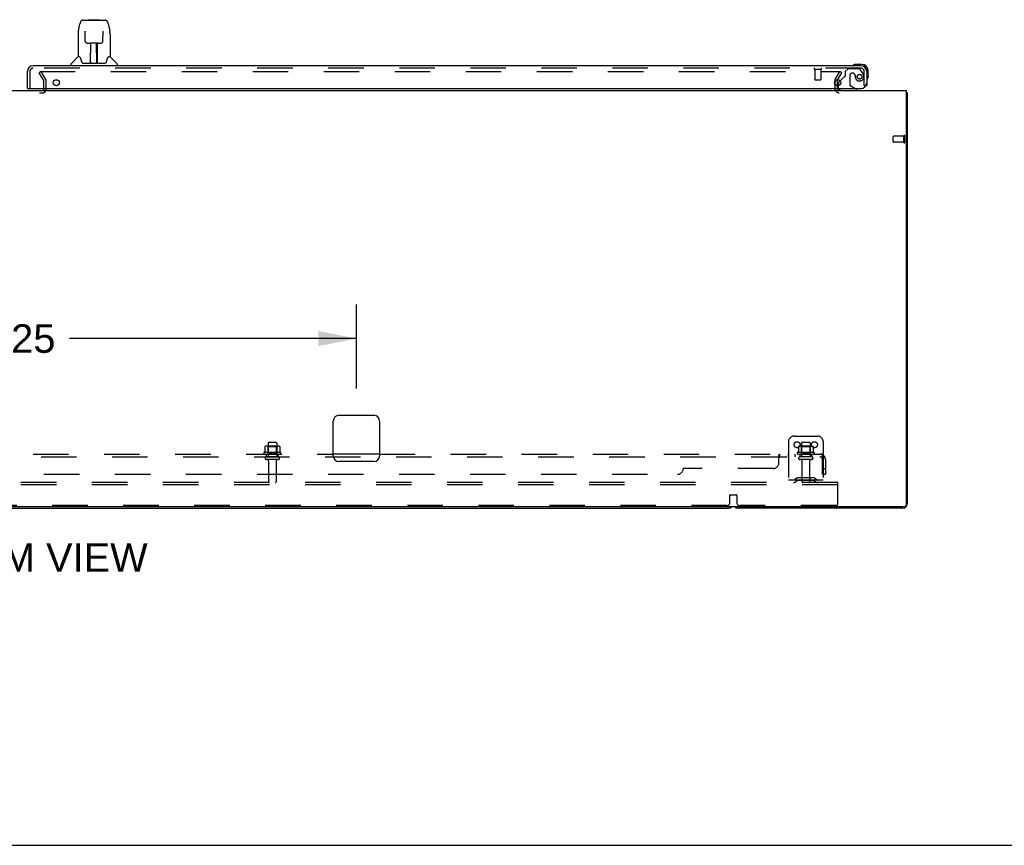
# Model space of a CAD drawing. Header units: inches. Extents: x 0 to 278, y 0 to 180.
# Tile 4 of 76: x 97 to 139, y 0 to 36. Entities that reach past the tile are written whole.
import ezdxf

# ---------------------------------------------------------------- set-up
doc = ezdxf.new("R2010")
doc.units = ezdxf.units.IN
doc.header["$LTSCALE"] = 15.310625
doc.header["$MEASUREMENT"] = 0
doc.linetypes.add('HIDDEN', pattern=[0.2, 0.1, -0.1])
doc.layers.get('0').update_dxf_attribs({"linetype": 'CONTINUOUS'})
for name, color, linetype in [('DEFAULT_2', 8, 'HIDDEN'), ('DIMENSIONS', 7, 'CONTINUOUS'), ('RIGHTHAND_DOOR_ASSEMBLY', 7, 'CONTINUOUS'), ('SUBPANEL', 7, 'CONTINUOUS')]:
    doc.layers.add(name, color=color, linetype=linetype)
doc.styles.get("Standard").update_dxf_attribs({"font": 'arial.ttf'})
doc.dimstyles.new('DIMSTYLE_1', dxfattribs={"dimtxt": 1.228125, "dimasz": 1.6375, "dimexe": 0.09, "dimexo": 0.07, "dimgap": 0.0375, "dimtad": 0, "dimtih": 1, "dimtoh": 1, "dimzin": 4, "dimdsep": 46, "dimtxsty": 'Standard', "dimblk": '_FILLED', "dimblk1": '_FILLED', "dimblk2": '_FILLED', "dimcen": 0.09, "dimadec": 3, "dimazin": 1, "dimtfac": 1, "dimtdec": 3, "dimtofl": 0, "dimtmove": 0, "dimatfit": 3, "dimldrblk": '_FILLED', "dimfxl": 0, "dimtolj": 1, "dimtzin": 4, "dimarcsym": 0})

# ---------------------------------------------------------------- blocks, each defined once
blk = doc.blocks.new('_FILLED')
at = {"color": 0, "linetype": 'ByBlock'}
blk.add_solid([(0, 0), (-1, 0.2), (-1, -0.2)], dxfattribs=at)
blk = doc.blocks.new('*D24')
at = {"layer": 'DIMENSIONS', "color": 2, "linetype": 'Continuous'}
for p, q in [((81.003, 19.68), (81.003, 23.312)), ((111.253, 19.68), (111.253, 23.312)), ((81.003, 21.838), (93.368, 21.838)), ((111.253, 21.838), (98.888, 21.838))]:
    blk.add_line(p, q, dxfattribs=at)
at = {"layer": 'DIMENSIONS', "color": 2, "linetype": 'Continuous', "xscale": 1.6375, "yscale": 1.6375, "zscale": 1.6375, "rotation": 180}
blk.add_blockref('_FILLED', (81.003, 21.838), dxfattribs=at)
at = {"layer": 'DIMENSIONS', "color": 2, "linetype": 'Continuous', "xscale": 1.6375, "yscale": 1.6375, "zscale": 1.6375}
blk.add_blockref('_FILLED', (111.253, 21.838), dxfattribs=at)
at = {"layer": 'DIMENSIONS', "color": 2, "linetype": 'Continuous', "insert": (96.128, 22.453), "char_height": 1.2281, "width": 4.29159, "attachment_point": 2, "line_spacing_factor": 0.9}
blk.add_mtext('30.25', dxfattribs=at)

msp = doc.modelspace()

# ---------------------------------------------------------------- linework, layer by layer
at = {"color": 3, "linetype": 'Continuous'}
for p, q in [((131.982, 32.938), (131.982, 32.732)), ((57.305, 32.534), (134.951, 32.534)), ((134.951, 32.534), (134.951, 14.646)), ((135.003, 32.43), (135.003, 14.723)), ((110.253, 16.784), (110.253, 18.284)), ((110.503, 18.534), (112.003, 18.534)), ((112.253, 18.284), (112.253, 16.784)), ((112.003, 16.534), (110.503, 16.534)), ((134.891, 14.586), (57.365, 14.586)), ((134.814, 14.534), (127.692, 14.534))]:
    msp.add_line(p, q, dxfattribs=at)
at = {"color": 7, "linetype": 'Continuous'}
for p, q in [((134.963, 32.462), (134.951, 32.453)), ((134.951, 32.43), (135.003, 32.43)), ((96.317, 14.534), (127.314, 14.534)), ((0, 0), (278.375, 0))]:
    msp.add_line(p, q, dxfattribs=at)
at = {"color": 3, "linetype": 'Continuous'}
for points in [[(134.963, 32.462), (134.964, 32.46), (134.966, 32.458), (134.969, 32.456), (134.971, 32.455), (134.974, 32.453), (134.977, 32.451), (134.98, 32.45)], [(134.98, 32.45), (134.986, 32.447), (134.989, 32.445), (134.991, 32.444), (134.994, 32.443), (134.996, 32.441), (134.998, 32.439), (135, 32.438), (135.001, 32.436), (135.002, 32.434), (135.003, 32.433), (135.003, 32.431), (135.003, 32.43)]]:
    msp.add_lwpolyline(points, dxfattribs=at)
for centre, radius, start, end in [((132.067, 32.619), 0.085, 184.0489, 270), ((134.814, 32.345), 0.189, 38.2806, 43.5127), ((110.503, 18.284), 0.25, 90, 180), ((112.003, 18.284), 0.25, 0, 90), ((110.503, 16.784), 0.25, 180, 270), ((112.003, 16.784), 0.25, 270, 360), ((127.692, 14.723), 0.189, 226.487, 270), ((134.814, 14.723), 0.189, 270, 360), ((134.891, 14.646), 0.06, 270, 360)]:
    msp.add_arc(centre, radius, start, end, dxfattribs=at)
at = {"color": 7, "linetype": 'Continuous'}
msp.add_arc((127.314, 14.723), 0.189, 270, 313.4203, dxfattribs=at)
at = {"layer": 'DEFAULT_2', "color": 8, "linetype": 'HIDDEN'}
for p, q in [((97.664, 33.347), (97.574, 33.295)), ((97.77, 32.955), (97.574, 33.295)), ((97.597, 33.347), (132.047, 33.347)), ((97.86, 33.007), (97.664, 33.347)), ((131.896, 33.007), (132.093, 33.347)), ((131.987, 32.955), (132.183, 33.295)), ((132.183, 33.295), (132.093, 33.347)), ((97.774, 32.586), (97.774, 32.938)), ((97.878, 32.584), (97.878, 32.938)), ((131.878, 32.938), (131.878, 32.619)), ((131.982, 32.732), (131.982, 32.619)), ((94.532, 32.43), (97.724, 32.43)), ((134.856, 30.288), (134.856, 30.572)), ((134.899, 30.288), (134.899, 30.572)), ((134.399, 30.316), (134.399, 30.544)), ((134.856, 30.554), (134.409, 30.554)), ((134.856, 30.306), (134.409, 30.306)), ((130.128, 17.638), (131.128, 17.638)), ((107.309, 17.178), (107.309, 16.96)), ((107.884, 17.199), (107.373, 17.199)), ((107.445, 17.179), (107.425, 17.199)), ((107.441, 17.333), (107.441, 16.738)), ((107.812, 17.179), (107.445, 17.179)), ((107.445, 16.883), (107.445, 17.179)), ((107.786, 17.363), (107.471, 17.363)), ((107.812, 17.179), (107.832, 17.199)), ((107.812, 16.883), (107.812, 17.179)), ((107.816, 17.333), (107.816, 16.738)), ((107.947, 17.178), (107.947, 16.96)), ((129.878, 17.388), (129.878, 15.638)), ((130.309, 17.178), (130.309, 16.96)), ((130.884, 17.199), (130.373, 17.199)), ((130.445, 17.179), (130.425, 17.199)), ((130.441, 17.333), (130.441, 16.738)), ((130.812, 17.179), (130.445, 17.179)), ((130.445, 16.883), (130.445, 17.179)), ((130.786, 17.363), (130.471, 17.363)), ((130.812, 17.179), (130.832, 17.199)), ((130.812, 16.883), (130.812, 17.179)), ((130.816, 17.333), (130.816, 16.738)), ((130.947, 17.178), (130.947, 16.96)), ((131.378, 17.388), (131.378, 15.638)), ((107.984, 16.933), (107.272, 16.933)), ((107.294, 16.863), (107.962, 16.863)), ((107.886, 16.738), (107.371, 16.738)), ((107.886, 16.628), (107.371, 16.628)), ((107.445, 16.883), (107.425, 16.863)), ((107.812, 16.883), (107.445, 16.883)), ((107.463, 16.566), (107.463, 15.668)), ((107.793, 16.566), (107.793, 15.668)), ((107.812, 16.883), (107.832, 16.863)), ((130.984, 16.933), (130.272, 16.933)), ((130.294, 16.863), (130.962, 16.863)), ((130.886, 16.738), (130.371, 16.738)), ((130.886, 16.628), (130.371, 16.628)), ((130.445, 16.883), (130.425, 16.863)), ((130.812, 16.883), (130.445, 16.883)), ((130.463, 16.566), (130.463, 15.668)), ((130.793, 16.566), (130.793, 15.668)), ((130.812, 16.883), (130.832, 16.863)), ((131.378, 15.742), (129.878, 15.742)), ((130.221, 15.811), (130.153, 15.762)), ((130.282, 15.726), (130.214, 15.677)), ((130.969, 15.832), (130.288, 15.832)), ((130.969, 15.728), (130.288, 15.728)), ((130.453, 15.832), (130.453, 15.728)), ((130.803, 15.832), (130.803, 15.728)), ((130.975, 15.726), (131.042, 15.677)), ((131.035, 15.811), (131.103, 15.762)), ((132.003, 15.638), (60.253, 15.638)), ((132.003, 15.534), (60.253, 15.534)), ((132.003, 15.534), (132.003, 15.638)), ((132.003, 14.701), (132.003, 15.534)), ((127.353, 14.763), (127.353, 15.088)), ((127.373, 15.108), (127.633, 15.108)), ((127.653, 15.088), (127.653, 14.763)), ((127.228, 14.638), (96.403, 14.638)), ((131.941, 14.638), (127.778, 14.638))]:
    msp.add_line(p, q, dxfattribs=at)
for points in [[(132.047, 33.347), (132.049, 33.347), (132.051, 33.346), (132.053, 33.346), (132.055, 33.345), (132.057, 33.344), (132.059, 33.343), (132.061, 33.341), (132.062, 33.34), (132.064, 33.338), (132.065, 33.337), (132.066, 33.335), (132.066, 33.333), (132.066, 33.331), (132.067, 33.329)], [(132.067, 33.329), (132.067, 33.329), (132.066, 33.327), (132.066, 33.325), (132.065, 33.323), (132.064, 33.322)], [(107.315, 17.187), (107.314, 17.186), (107.312, 17.185), (107.311, 17.184), (107.31, 17.182), (107.31, 17.181), (107.309, 17.179), (107.309, 17.178)], [(107.941, 17.187), (107.943, 17.186), (107.944, 17.185), (107.945, 17.184), (107.946, 17.182), (107.947, 17.181), (107.947, 17.179), (107.947, 17.178)], [(130.315, 17.187), (130.314, 17.186), (130.312, 17.185), (130.311, 17.184), (130.31, 17.182), (130.31, 17.181), (130.309, 17.179), (130.309, 17.178)], [(130.941, 17.187), (130.943, 17.186), (130.944, 17.185), (130.945, 17.184), (130.946, 17.182), (130.947, 17.181), (130.947, 17.179), (130.947, 17.178)], [(107.309, 16.96), (107.309, 16.958), (107.309, 16.957), (107.309, 16.956), (107.308, 16.955), (107.308, 16.955), (107.308, 16.954), (107.307, 16.954), (107.307, 16.953), (107.307, 16.953), (107.306, 16.952), (107.306, 16.952), (107.306, 16.952), (107.305, 16.952), (107.305, 16.951), (107.305, 16.951), (107.304, 16.951), (107.304, 16.951), (107.304, 16.951)], [(107.952, 16.951), (107.952, 16.951), (107.952, 16.951), (107.952, 16.951), (107.951, 16.951), (107.951, 16.952), (107.951, 16.952), (107.95, 16.952), (107.95, 16.952), (107.95, 16.953), (107.949, 16.953), (107.949, 16.954), (107.949, 16.954), (107.948, 16.955), (107.948, 16.955), (107.948, 16.956), (107.947, 16.957), (107.947, 16.958), (107.947, 16.96)], [(130.309, 16.96), (130.309, 16.958), (130.309, 16.957), (130.309, 16.956), (130.308, 16.955), (130.308, 16.955), (130.308, 16.954), (130.307, 16.954), (130.307, 16.953), (130.307, 16.953), (130.306, 16.952), (130.306, 16.952), (130.306, 16.952), (130.305, 16.952), (130.305, 16.951), (130.305, 16.951), (130.304, 16.951), (130.304, 16.951), (130.304, 16.951)], [(130.952, 16.951), (130.952, 16.951), (130.952, 16.951), (130.952, 16.951), (130.951, 16.951), (130.951, 16.952), (130.951, 16.952), (130.95, 16.952), (130.95, 16.952), (130.95, 16.953), (130.949, 16.953), (130.949, 16.954), (130.949, 16.954), (130.948, 16.955), (130.948, 16.955), (130.948, 16.956), (130.947, 16.957), (130.947, 16.958), (130.947, 16.96)]]:
    msp.add_lwpolyline(points, dxfattribs=at)
for centre in [(130.253, 17.263), (131.003, 17.263)]:
    msp.add_circle(centre, 0.128, dxfattribs=at)
for centre, radius, start, end in [((97.741, 32.938), 0.033, 0, 30), ((97.741, 32.938), 0.137, 0, 30), ((132.015, 32.938), 0.137, 150, 180), ((132.015, 32.938), 0.033, 150, 180), ((97.724, 32.584), 0.154, 270, 360), ((97.724, 32.584), 0.05, 270, 360), ((132.067, 32.619), 0.189, 180, 270), ((132.067, 32.619), 0.085, 180, 184.0489), ((134.878, 30.572), 0.0215, 360, 180), ((134.409, 30.544), 0.01, 90, 180), ((134.409, 30.316), 0.01, 180, 270), ((134.878, 30.288), 0.0215, 180, 0), ((130.128, 17.388), 0.25, 90, 180), ((131.128, 17.388), 0.25, 0, 90), ((107.373, 17.058), 0.141, 90, 113.95), ((107.471, 17.333), 0.03, 90, 180), ((107.786, 17.333), 0.03, 0, 90), ((107.884, 17.058), 0.141, 66.05, 90), ((130.373, 17.058), 0.141, 90, 113.95), ((130.471, 17.333), 0.03, 90, 180), ((130.786, 17.333), 0.03, 0, 90), ((130.884, 17.058), 0.141, 66.05, 90), ((107.294, 16.901), 0.0384, 124.4497, 270), ((107.628, 16.333), 0.698, 117.6814, 120.6631), ((107.371, 16.683), 0.055, 90, 270), ((107.401, 16.566), 0.0625, 0, 90), ((107.856, 16.566), 0.0625, 90, 180), ((107.886, 16.683), 0.055, 270, 90), ((107.628, 16.333), 0.698, 59.3369, 62.3186), ((107.962, 16.901), 0.0384, 270, 55.5503), ((130.294, 16.901), 0.0384, 124.4497, 270), ((130.628, 16.333), 0.698, 117.6814, 120.6631), ((130.371, 16.683), 0.055, 90, 270), ((130.401, 16.566), 0.0625, 0, 90), ((130.856, 16.566), 0.0625, 90, 180), ((130.886, 16.683), 0.055, 270, 90), ((130.628, 16.333), 0.698, 59.3369, 62.3186), ((130.962, 16.901), 0.0384, 270, 55.5503), ((130.092, 15.846), 0.104, 270, 305.7539), ((130.288, 15.718), 0.114, 90, 125.7539), ((130.288, 15.718), 0.01, 90, 125.7539), ((130.969, 15.718), 0.114, 54.2461, 90), ((130.969, 15.718), 0.01, 54.2461, 90), ((131.164, 15.846), 0.104, 234.2461, 270), ((107.493, 15.668), 0.03, 180, 270), ((107.763, 15.668), 0.03, 270, 360), ((130.092, 15.846), 0.208, 270, 305.7539), ((130.493, 15.668), 0.03, 180, 270), ((130.763, 15.668), 0.03, 270, 360), ((131.164, 15.846), 0.208, 234.2461, 270), ((127.373, 15.088), 0.02, 90, 180), ((127.633, 15.088), 0.02, 0, 90), ((127.228, 14.763), 0.125, 270, 360), ((127.778, 14.763), 0.125, 180, 270), ((131.941, 14.701), 0.0625, 270, 360)]:
    msp.add_arc(centre, radius, start, end, dxfattribs=at)
at = {"layer": 'RIGHTHAND_DOOR_ASSEMBLY', "color": 7, "linetype": 'Continuous'}
for p, q in [((99.267, 35.101), (99.332, 35.406)), ((99.456, 35.561), (100.425, 35.561)), ((99.542, 35.561), (99.541, 35.561)), ((99.702, 35.58), (99.683, 35.561)), ((99.702, 35.58), (100.179, 35.58)), ((100.179, 35.58), (100.199, 35.561)), ((100.549, 35.406), (100.614, 35.101)), ((99.252, 34.958), (99.252, 33.986)), ((99.553, 35.086), (99.553, 35.083)), ((99.553, 35.083), (99.553, 35.08)), ((99.553, 35.08), (99.553, 35.076)), ((99.553, 35.076), (99.553, 35.068)), ((99.555, 34.937), (99.553, 35.068)), ((99.56, 34.654), (99.555, 34.937)), ((100.321, 34.654), (100.328, 35.067)), ((100.328, 35.075), (100.328, 35.08)), ((100.328, 35.067), (100.328, 35.075)), ((100.62, 35.071), (100.614, 35.101)), ((100.63, 34.957), (100.63, 33.986)), ((99.56, 34.654), (99.562, 34.641)), ((99.641, 34.576), (99.761, 34.576)), ((99.791, 33.73), (99.806, 34.577)), ((99.797, 34.577), (100.085, 34.577)), ((99.799, 34.161), (99.799, 34.577)), ((100.067, 33.71), (100.051, 34.577)), ((100.082, 33.71), (100.082, 34.577)), ((100.12, 34.576), (100.24, 34.576)), ((99.246, 33.98), (98.948, 33.682)), ((99.325, 33.986), (99.252, 33.986)), ((99.321, 33.986), (99.327, 33.975)), ((99.802, 34.352), (99.799, 34.352)), ((99.802, 34.34), (99.799, 34.34)), ((100.082, 34.352), (100.055, 34.352)), ((100.082, 34.34), (100.056, 34.34)), ((100.06, 34.112), (100.082, 34.112)), ((100.082, 34.108), (100.06, 34.108)), ((100.554, 33.975), (100.559, 33.984)), ((100.63, 33.986), (100.557, 33.986)), ((100.635, 33.98), (100.933, 33.682)), ((98.937, 33.592), (98.937, 33.655)), ((99.388, 33.821), (99.402, 33.774)), ((99.402, 33.774), (99.405, 33.765)), ((99.455, 33.71), (100.426, 33.71)), ((99.792, 33.782), (99.792, 33.756)), ((99.799, 33.71), (99.799, 33.714)), ((100.066, 33.756), (100.065, 33.782)), ((100.476, 33.765), (100.479, 33.774)), ((100.945, 33.592), (100.945, 33.655)), ((132.756, 33.649), (132.794, 33.652)), ((133.05, 33.652), (132.794, 33.652)), ((133.253, 33.346), (133.253, 33.389)), ((133.313, 33.133), (133.31, 33.095)), ((133.313, 33.133), (133.313, 33.389)), ((132.024, 32.814), (132.024, 32.732)), ((132.11, 32.941), (132.053, 32.884)), ((133.22, 32.738), (133.253, 32.738)), ((97.086, 32.613), (97.066, 32.613)), ((132.811, 32.573), (132.742, 32.613)), ((132.811, 32.534), (132.811, 32.573))]:
    msp.add_line(p, q, dxfattribs=at)
at = {"layer": 'RIGHTHAND_DOOR_ASSEMBLY', "color": 3, "linetype": 'Continuous'}
for p, q in [((133.007, 33.592), (97.312, 33.592)), ((97.066, 32.613), (97.066, 33.346)), ((133.253, 33.346), (133.253, 32.738)), ((97.086, 32.613), (133.003, 32.613))]:
    msp.add_line(p, q, dxfattribs=at)
at = {"layer": 'RIGHTHAND_DOOR_ASSEMBLY', "color": 8, "linetype": 'HIDDEN'}
for p, q in [((97.17, 33.346), (97.17, 32.613)), ((133.007, 33.488), (97.312, 33.488)), ((131.007, 33.445), (131.291, 33.445)), ((131.025, 33.445), (131.025, 32.998)), ((131.273, 33.445), (131.273, 32.998)), ((132.457, 33.467), (132.331, 33.341)), ((132.331, 33.341), (132.331, 33.162)), ((132.909, 33.467), (132.457, 33.467)), ((132.523, 33.177), (132.523, 32.798)), ((132.654, 33.275), (132.621, 33.275)), ((132.752, 33.189), (132.752, 33.177)), ((133.075, 33.289), (132.973, 33.434)), ((133.149, 32.738), (133.149, 33.346)), ((131.035, 32.988), (131.263, 32.988)), ((132.024, 32.732), (132.024, 32.691)), ((132.273, 33.104), (132.11, 32.941)), ((132.742, 32.613), (132.573, 32.711)), ((133.149, 32.738), (133.22, 32.738)), ((132.181, 32.534), (132.811, 32.534))]:
    msp.add_line(p, q, dxfattribs=at)
at = {"layer": 'RIGHTHAND_DOOR_ASSEMBLY', "color": 7, "linetype": 'Continuous'}
for points in [[(99.456, 35.561), (99.453, 35.561), (99.439, 35.559), (99.426, 35.556), (99.414, 35.55), (99.403, 35.544), (99.392, 35.536), (99.383, 35.527), (99.375, 35.517), (99.368, 35.507), (99.361, 35.495), (99.355, 35.483), (99.35, 35.469), (99.345, 35.454), (99.34, 35.438), (99.335, 35.419), (99.332, 35.406)], [(100.549, 35.406), (100.546, 35.419), (100.542, 35.438), (100.537, 35.455), (100.531, 35.47), (100.526, 35.483), (100.52, 35.496), (100.513, 35.507), (100.506, 35.518), (100.498, 35.527), (100.488, 35.536), (100.478, 35.544), (100.467, 35.551), (100.454, 35.556), (100.441, 35.559), (100.428, 35.561), (100.425, 35.561)], [(99.267, 35.101), (99.261, 35.07), (99.256, 35.03), (99.252, 34.99), (99.252, 34.958)], [(99.552, 35.089), (99.552, 35.089), (99.552, 35.09), (99.552, 35.089), (99.552, 35.089), (99.553, 35.088), (99.553, 35.087), (99.553, 35.086)], [(100.328, 35.08), (100.329, 35.084), (100.329, 35.085), (100.329, 35.087), (100.329, 35.088), (100.329, 35.089), (100.329, 35.089), (100.329, 35.089)], [(100.63, 34.957), (100.629, 34.991), (100.626, 35.031), (100.62, 35.071)], [(99.562, 34.641), (99.565, 34.629), (99.571, 34.617), (99.578, 34.606), (99.586, 34.597), (99.596, 34.589), (99.607, 34.583), (99.619, 34.579), (99.631, 34.577), (99.64, 34.576)], [(99.761, 34.576), (99.765, 34.576), (99.773, 34.577), (99.781, 34.577)], [(99.781, 34.577), (99.79, 34.577), (99.797, 34.577)], [(100.085, 34.577), (100.093, 34.577), (100.101, 34.577)], [(100.101, 34.577), (100.109, 34.577), (100.117, 34.576), (100.12, 34.576)], [(100.242, 34.576), (100.252, 34.577), (100.264, 34.58), (100.275, 34.584), (100.286, 34.59), (100.296, 34.598), (100.304, 34.607), (100.311, 34.618), (100.316, 34.63), (100.32, 34.642), (100.321, 34.654)], [(99.327, 33.975), (99.341, 33.947), (99.356, 33.911), (99.372, 33.869), (99.388, 33.821)], [(100.479, 33.774), (100.493, 33.82), (100.509, 33.867), (100.525, 33.91), (100.54, 33.946), (100.554, 33.975)], [(99.405, 33.765), (99.41, 33.752), (99.415, 33.742), (99.42, 33.733)], [(99.42, 33.733), (99.425, 33.726), (99.431, 33.72), (99.437, 33.715), (99.445, 33.712), (99.452, 33.71), (99.455, 33.71)], [(100.427, 33.71), (100.429, 33.71), (100.436, 33.712), (100.444, 33.715), (100.45, 33.72), (100.456, 33.726), (100.461, 33.733)], [(100.461, 33.733), (100.467, 33.742), (100.471, 33.752), (100.476, 33.765)]]:
    msp.add_lwpolyline(points, dxfattribs=at)
at = {"layer": 'RIGHTHAND_DOOR_ASSEMBLY', "color": 8, "linetype": 'HIDDEN'}
msp.add_circle((132.949, 33.125), 0.101, dxfattribs=at)
at = {"layer": 'RIGHTHAND_DOOR_ASSEMBLY', "color": 3, "linetype": 'Continuous'}
for centre in [(98.316, 32.863), (132.003, 32.863)]:
    msp.add_circle(centre, 0.133, dxfattribs=at)
at = {"layer": 'RIGHTHAND_DOOR_ASSEMBLY', "color": 7, "linetype": 'Continuous'}
for centre, radius, start, end in [((99.26, 33.966), 0.0197, 97.5, 135), ((100.621, 33.966), 0.0197, 45, 82.5), ((98.976, 33.655), 0.0394, 135, 180), ((99.811, 33.73), 0.0197, 179, 269.9232), ((100.047, 33.73), 0.0197, 270.0771, 1), ((100.905, 33.655), 0.0394, 0, 45), ((132.673, 33.604), 0.015, 120.8899, 173.6204), ((132.673, 33.607), 0.015, 186.3796, 270), ((132.794, 33.402), 0.25, 90, 120.8899), ((133.05, 33.389), 0.263, 0, 90), ((133.05, 33.389), 0.203, 0, 90), ((133.063, 33.133), 0.25, 329.1101, 360), ((132.124, 32.814), 0.1, 135, 180), ((133.268, 33.012), 0.015, 180, 263.6204), ((133.265, 33.012), 0.015, 276.3796, 329.1101), ((132.181, 32.691), 0.157, 209.8303, 270)]:
    msp.add_arc(centre, radius, start, end, dxfattribs=at)
at = {"layer": 'RIGHTHAND_DOOR_ASSEMBLY', "color": 3, "linetype": 'Continuous'}
for centre, radius, start, end in [((97.312, 33.346), 0.246, 90, 180), ((133.007, 33.346), 0.246, 0, 90), ((133.003, 32.863), 0.25, 270, 360), ((97.086, 32.633), 0.02, 180, 270)]:
    msp.add_arc(centre, radius, start, end, dxfattribs=at)
at = {"layer": 'RIGHTHAND_DOOR_ASSEMBLY', "color": 8, "linetype": 'HIDDEN'}
for centre, radius, start, end in [((97.312, 33.346), 0.142, 90, 180), ((131.007, 33.467), 0.0215, 90, 270), ((131.291, 33.467), 0.0215, 270, 90), ((132.343, 33.033), 0.1, 111.6096, 135), ((132.292, 33.162), 0.039, 291.6096, 360), ((132.621, 33.177), 0.098, 90, 180), ((132.654, 33.177), 0.098, 0, 90), ((133.145, 33.189), 0.393, 181.6599, 197.9298), ((132.949, 33.125), 0.187, 197.8482, 16.8439), ((132.909, 33.388), 0.079, 35.1, 90), ((133.007, 33.346), 0.142, 0, 90), ((132.759, 33.068), 0.386, 16.8439, 35.1), ((131.035, 32.998), 0.01, 180, 270), ((131.263, 32.998), 0.01, 270, 360), ((132.181, 32.691), 0.157, 180, 209.8303), ((132.623, 32.798), 0.1, 180, 239.908)]:
    msp.add_arc(centre, radius, start, end, dxfattribs=at)
at = {"layer": 'RIGHTHAND_DOOR_ASSEMBLY', "color": 7, "linetype": 'Continuous'}
for centre, start_param, end_param in [((99.791, 33.75), -1.369355, -1.26493), ((100.067, 33.75), -1.875951, -1.570796)]:
    msp.add_ellipse(centre, major_axis=(0.0394, 0), ratio=1, start_param=start_param, end_param=end_param, dxfattribs=at)
at = {"layer": 'SUBPANEL', "color": 8, "linetype": 'HIDDEN'}
for p, q in [((60.909, 16.738), (131.347, 16.738)), ((82.003, 16.863), (110.253, 16.863)), ((107.378, 16.738), (107.378, 16.863)), ((107.878, 16.738), (107.878, 16.863)), ((112.253, 16.863), (131.347, 16.863)), ((129.472, 16.488), (129.472, 16.809)), ((129.474, 16.811), (129.475, 16.814)), ((129.507, 16.738), (129.507, 16.863)), ((129.869, 16.863), (129.869, 16.738)), ((130.15, 16.863), (130.15, 16.738)), ((130.378, 16.863), (130.378, 16.738)), ((130.878, 16.863), (130.878, 16.738)), ((131.385, 16.809), (131.306, 16.713)), ((131.347, 16.738), (131.347, 16.863)), ((131.347, 15.988), (131.347, 16.626)), ((131.472, 16.626), (131.472, 15.988)), ((129.222, 16.238), (125.347, 16.238)), ((131.347, 16.238), (131.472, 16.238)), ((67.159, 15.988), (125.097, 15.988)), ((131.347, 15.988), (131.472, 15.988))]:
    msp.add_line(p, q, dxfattribs=at)
at = {"layer": 'SUBPANEL', "color": 3, "linetype": 'Continuous'}
msp.add_line((112.253, 16.863), (110.253, 16.863), dxfattribs=at)
at = {"layer": 'SUBPANEL', "color": 8, "linetype": 'HIDDEN'}
for points in [[(129.472, 16.809), (129.474, 16.811), (129.475, 16.814), (129.477, 16.817), (129.479, 16.821), (129.481, 16.825), (129.482, 16.828), (129.486, 16.836)], [(129.472, 16.713), (129.474, 16.712), (129.476, 16.712), (129.478, 16.712), (129.479, 16.713), (129.481, 16.713), (129.483, 16.714), (129.484, 16.715), (129.486, 16.717), (129.487, 16.718), (129.489, 16.72)], [(129.474, 16.712), (129.476, 16.712), (129.478, 16.712), (129.479, 16.713)], [(129.484, 16.715), (129.486, 16.717), (129.487, 16.718), (129.489, 16.72), (129.49, 16.722), (129.492, 16.724), (129.495, 16.728)], [(129.486, 16.836), (129.487, 16.84), (129.489, 16.844)], [(129.489, 16.844), (129.491, 16.847), (129.492, 16.851), (129.494, 16.854), (129.496, 16.856), (129.498, 16.859), (129.5, 16.861), (129.502, 16.862), (129.504, 16.863), (129.506, 16.863), (129.507, 16.863)], [(129.494, 16.854), (129.496, 16.856), (129.498, 16.859), (129.5, 16.861), (129.502, 16.862), (129.504, 16.863), (129.506, 16.863), (129.507, 16.863)], [(129.495, 16.728), (129.496, 16.73), (129.498, 16.732), (129.499, 16.734), (129.501, 16.735), (129.502, 16.737), (129.504, 16.737), (129.506, 16.738), (129.507, 16.738)], [(129.498, 16.732), (129.499, 16.734), (129.501, 16.735), (129.502, 16.737), (129.504, 16.737), (129.506, 16.738), (129.507, 16.738)], [(131.306, 16.713), (131.307, 16.712), (131.308, 16.712), (131.309, 16.712), (131.31, 16.713), (131.311, 16.713), (131.312, 16.714), (131.314, 16.715), (131.316, 16.717), (131.317, 16.718), (131.319, 16.72), (131.324, 16.724)], [(131.347, 16.798), (131.347, 16.798), (131.347, 16.798), (131.347, 16.798), (131.347, 16.797), (131.347, 16.797), (131.347, 16.796), (131.347, 16.796), (131.347, 16.795), (131.346, 16.794), (131.346, 16.794), (131.346, 16.793), (131.346, 16.792), (131.346, 16.791), (131.346, 16.791), (131.346, 16.79), (131.345, 16.789), (131.345, 16.788), (131.345, 16.787), (131.345, 16.787), (131.345, 16.786), (131.345, 16.785), (131.344, 16.784), (131.344, 16.783), (131.344, 16.783), (131.344, 16.782), (131.344, 16.781), (131.343, 16.78), (131.343, 16.779), (131.343, 16.778), (131.343, 16.778), (131.342, 16.777), (131.342, 16.776), (131.342, 16.775), (131.342, 16.774), (131.341, 16.773), (131.341, 16.772), (131.341, 16.771), (131.34, 16.771), (131.34, 16.77), (131.34, 16.769), (131.339, 16.768), (131.339, 16.767), (131.339, 16.766), (131.338, 16.765), (131.338, 16.764), (131.338, 16.763), (131.337, 16.762), (131.337, 16.761), (131.336, 16.76), (131.336, 16.759), (131.336, 16.758), (131.335, 16.757), (131.335, 16.756), (131.334, 16.755), (131.334, 16.754), (131.334, 16.753), (131.333, 16.752), (131.333, 16.751), (131.332, 16.75), (131.332, 16.749), (131.331, 16.748), (131.331, 16.747), (131.331, 16.746), (131.33, 16.745), (131.33, 16.745), (131.329, 16.744), (131.329, 16.743), (131.329, 16.742), (131.328, 16.741), (131.328, 16.741), (131.327, 16.74), (131.327, 16.739), (131.327, 16.738), (131.326, 16.738), (131.326, 16.737), (131.325, 16.736), (131.325, 16.736), (131.325, 16.735), (131.324, 16.735), (131.324, 16.734), (131.324, 16.734), (131.324, 16.734)], [(131.324, 16.724), (131.326, 16.726), (131.328, 16.728), (131.331, 16.73), (131.333, 16.732), (131.336, 16.734), (131.338, 16.735), (131.341, 16.737), (131.343, 16.737), (131.345, 16.738), (131.347, 16.738)], [(131.324, 16.734), (131.324, 16.734), (131.324, 16.734), (131.324, 16.734), (131.324, 16.734), (131.324, 16.735), (131.325, 16.735), (131.325, 16.735), (131.325, 16.736), (131.326, 16.736), (131.326, 16.737), (131.326, 16.737), (131.327, 16.738)], [(131.371, 16.832), (131.367, 16.84), (131.366, 16.844), (131.364, 16.847), (131.362, 16.851), (131.36, 16.854), (131.358, 16.856), (131.356, 16.859), (131.354, 16.861), (131.352, 16.862), (131.35, 16.863), (131.349, 16.863), (131.347, 16.863)], [(131.347, 16.795), (131.347, 16.795), (131.347, 16.796), (131.347, 16.796), (131.347, 16.797), (131.347, 16.797), (131.347, 16.798), (131.347, 16.798), (131.347, 16.798)], [(131.385, 16.809), (131.383, 16.811), (131.381, 16.814), (131.378, 16.817), (131.376, 16.821), (131.374, 16.825), (131.372, 16.828), (131.371, 16.832)]]:
    msp.add_lwpolyline(points, dxfattribs=at)
for centre, radius, start, end in [((131.235, 16.626), 0.237, 0, 90), ((131.235, 16.626), 0.112, 0, 90), ((125.097, 16.238), 0.25, 270, 360), ((129.222, 16.488), 0.25, 270, 360)]:
    msp.add_arc(centre, radius, start, end, dxfattribs=at)

# ---------------------------------------------------------------- texts
at = {"layer": 'DIMENSIONS', "color": 2, "linetype": 'Continuous', "insert": (96.155, 13.015), "char_height": 1.22812, "width": 12.17168, "attachment_point": 2, "line_spacing_factor": 0.9}
msp.add_mtext('BOTTOM VIEW', dxfattribs=at)

# ---------------------------------------------------------------- dimensions: what is measured, and where the dimension line sits
at = {"layer": 'DIMENSIONS', "color": 2, "linetype": 'Continuous'}
dim = msp.add_linear_dim(base=(111.253, 21.838), p1=(81.003, 19.61), p2=(111.253, 19.61), dimstyle='DIMSTYLE_1', dxfattribs=at)
dim.commit()
dim.dimension.update_dxf_attribs({"geometry": '*D24', "text_midpoint": (96.13, 21.832), "dimtype": 160})

doc.saveas('drawing.dxf')
